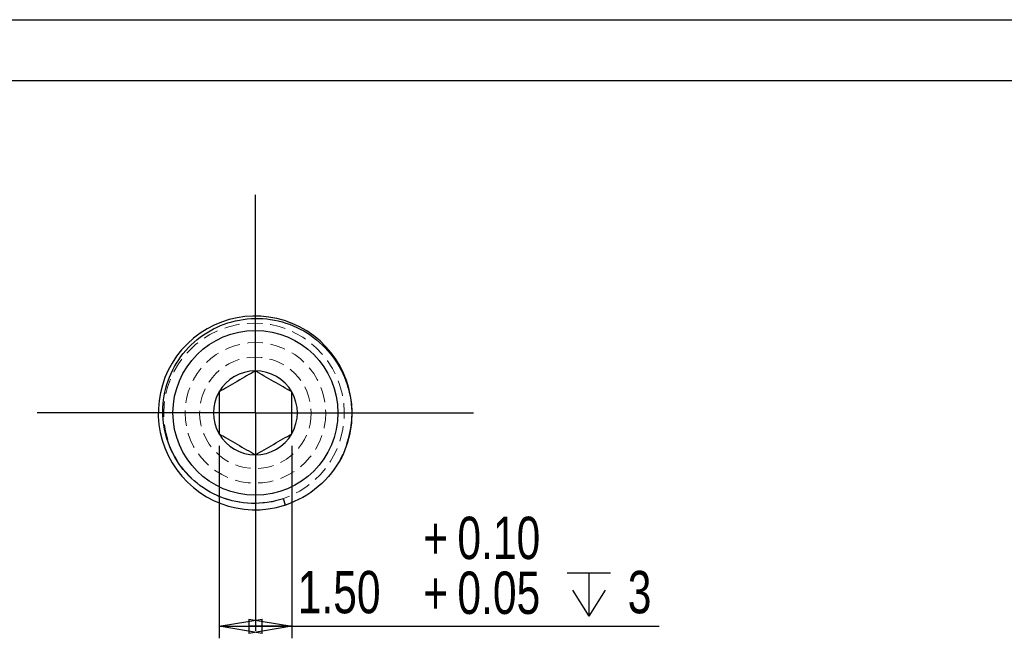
# Model space of a CAD drawing. Header units: millimetres. Extents: x 0 to 297, y 0 to 210.
# Tile 23 of 57: x 63 to 145, y 159 to 210. Entities that reach past the tile are written whole.
import ezdxf

# ---------------------------------------------------------------- set-up
doc = ezdxf.new("R2010")
doc.units = ezdxf.units.MM
doc.linetypes.add('HIDDEN', pattern=[1.905, 1.27, -0.635])
doc.layers.add('图层0', color=7, linetype='Continuous', lineweight=25)
doc.styles.add('SLDTEXTSTYLE1', font='TXT', dxfattribs={"width": 0.75})
doc.dimstyles.new('SLDDIMSTYLE4', dxfattribs={"dimtxt": 3.5, "dimasz": 3.556, "dimexe": 0, "dimexo": 0.0625, "dimgap": 0.875, "dimtad": 1, "dimlfac": 0.25, "dimrnd": 1e-09, "dimzin": 4, "dimdsep": 46, "dimtxsty": 'SLDTEXTSTYLE1', "dimblk1": 'CLOSED', "dimblk2": 'CLOSED', "dimsah": 1, "dimcen": 0.09, "dimadec": 0, "dimazin": 1, "dimtol": 1, "dimtp": 0.1, "dimtm": -0.05, "dimtfac": 1, "dimtofl": 0, "dimtmove": 0, "dimatfit": 3, "dimldrblk": 'CLOSED', "dimfxl": 0, "dimfrac": 2, "dimtolj": 1, "dimtzin": 0, "dimarcsym": 0})

# ---------------------------------------------------------------- blocks, each defined once
blk = doc.blocks.new('_Closed')
at = {"color": 0, "linetype": 'ByBlock', "lineweight": -2}
for p, q in [((-1, 0.166667), (0, 0)), ((-1, 0.166667), (-1, -0.166667)), ((0, 0), (-1, -0.166667)), ((0, 0), (-1, 0))]:
    blk.add_line(p, q, dxfattribs=at)
blk = doc.blocks.new('SW_SYMBOL_HOLE_DEPTH')
at = {"layer": '图层0', "color": 0}
for p, q in [((0, 875), (800, 875)), ((400, 875), (400, 75)), ((100, 555), (400, 75)), ((700, 555), (400, 75))]:
    blk.add_line(p, q, dxfattribs=at)
blk = doc.blocks.new('_D_4')
at = {"layer": '图层0'}
for p, q in [((79.807, 174.815), (79.807, 158.936)), ((85.807, 174.815), (85.807, 158.936)), ((79.807, 159.936), (85.807, 159.936)), ((85.807, 159.936), (116.111, 159.936))]:
    blk.add_line(p, q, dxfattribs=at)
at = {"layer": '图层0', "xscale": 0.004470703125, "yscale": 0.004470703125, "zscale": 0.004470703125}
blk.add_blockref('SW_SYMBOL_HOLE_DEPTH', (108.524, 160.421), dxfattribs=at)
at = {"layer": '图层0', "xscale": 3.556, "yscale": 3.556, "rotation": 180.0000000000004}
blk.add_blockref('_Closed', (79.807, 159.936, -36), dxfattribs=at)
at = {"layer": '图层0', "xscale": 3.556, "yscale": 3.556}
blk.add_blockref('_Closed', (85.807, 159.936, -36), dxfattribs=at)
at = {"layer": '图层0', "char_height": 3.5, "attachment_point": 1, "style": 'SLDTEXTSTYLE1'}
for s, insert in [('0.10', (99.473, 168.973)), ('+', (96.644, 168.973)), ('1.50', (86.299, 164.501)), ('0.05', (99.473, 164.448)), ('3', (113.525, 164.501)), ('+', (96.644, 164.448))]:
    blk.add_mtext(s, dxfattribs=dict(at, insert=insert))
blk = doc.blocks.new('SW_CENTERMARKSYMBOL_0')
at = {"layer": '图层0', "color": 0}
for p, q in [((0, 10), (0, 18)), ((0, 0), (0, 10)), ((-10, 0), (-18, 0)), ((0, 0), (-10, 0)), ((0, 0), (0, -10)), ((0, 0), (10, 0)), ((10, 0), (18, 0)), ((0, -10), (0, -18))]:
    blk.add_line(p, q, dxfattribs=at)

msp = doc.modelspace()

# ---------------------------------------------------------------- linework, layer by layer
at = {"color": 7, "linetype": 'HIDDEN', "lineweight": 18}
for p, q in [((90.807, 177.547), (90.266, 177.547)), ((89.811, 173.71), (90.021, 174.128)), ((84.091, 170.215), (84.279, 170.24)), ((85.274, 169.954), (85.522, 170.028))]:
    msp.add_line(p, q, dxfattribs=at)
at = {"color": 7, "linetype": 'Continuous', "lineweight": 25}
for p, q in [((85.279, 169.939), (85.112, 170.453)), ((85.202, 169.933), (85.274, 169.954))]:
    msp.add_line(p, q, dxfattribs=at)
at = {"color": 7, "linetype": 'HIDDEN', "lineweight": 18, "flags": 128}
msp.add_lwpolyline([(90.266, 177.547), (90.266, 177.547)], dxfattribs=at)
at = {"color": 7, "linetype": 'Continuous', "lineweight": 25}
msp.add_circle((82.807, 177.547), 6.8, dxfattribs=at)
at = {"color": 7, "linetype": 'HIDDEN', "lineweight": 18}
for radius in [5.8, 4.6]:
    msp.add_circle((82.807, 177.547), radius, dxfattribs=at)
at = {"color": 7, "linetype": 'Continuous', "lineweight": 25}
for centre, radius, start, end in [((82.788, 177.538), 7.997, 341.1819, 287.59844), ((82.807, 177.547), 3.464, 90, 150), ((82.807, 177.547), 3.464, 30, 90), ((82.807, 177.547), 3.464, 150, 210), ((82.807, 177.547), 3.464, 330, 30), ((82.807, 177.547), 3.464, 210, 270), ((82.807, 177.547), 3.464, 270, 330)]:
    msp.add_arc(centre, radius, start, end, dxfattribs=at)
at = {"color": 7, "linetype": 'HIDDEN', "lineweight": 18}
msp.add_arc((82.695, 177.513), 7.446, 283.26308, 280.83007, dxfattribs=at)
at = {"color": 7, "linetype": 'Continuous', "lineweight": 25}
for points, knots in [([(84.094, 170.2), (83.238, 170.038), (82.357, 170.028), (80.66, 170.302), (79.826, 170.591), (78.323, 171.425), (77.635, 171.978), (76.498, 173.267), (76.035, 174.019), (75.396, 175.613), (75.211, 176.477), (75.143, 178.193), (75.256, 179.069), (75.759, 180.711), (76.155, 181.5), (77.173, 182.884), (77.807, 183.498), (79.225, 184.468), (80.026, 184.838), (81.683, 185.292), (82.56, 185.381), (84.274, 185.27), (85.133, 185.068), (86.717, 184.404), (87.463, 183.933), (88.748, 182.793), (89.303, 182.107), (90.152, 180.614), (90.457, 179.787), (90.78, 178.1), (90.802, 177.218), (90.569, 175.516), (90.313, 174.677), (89.926, 173.897)], [0, 0, 0, 0, 0.0625, 0.0625, 0.125, 0.125, 0.1875, 0.1875, 0.25, 0.25, 0.3125, 0.3125, 0.375, 0.375, 0.4375, 0.4375, 0.5, 0.5, 0.5625, 0.5625, 0.625, 0.625, 0.6875, 0.6875, 0.75, 0.75, 0.8125, 0.8125, 0.875, 0.875, 0.9375, 0.9375, 1, 1, 1, 1]), ([(82.807, 181.011), (82.572, 180.876), (82.333, 180.737), (81.836, 180.451), (81.574, 180.299), (80.789, 179.846), (80.278, 179.551), (79.807, 179.279)], [0, 0, 0, 0, 0.25, 0.25, 0.5, 0.5, 1, 1, 1, 1]), ([(85.807, 179.279), (85.572, 179.414), (85.333, 179.553), (84.836, 179.839), (84.574, 179.991), (83.789, 180.444), (83.278, 180.739), (82.807, 181.011)], [0, 0, 0, 0, 0.25, 0.25, 0.5, 0.5, 1, 1, 1, 1]), ([(79.807, 179.279), (79.807, 178.74), (79.807, 178.151), (79.807, 176.946), (79.807, 176.351), (79.807, 175.815)], [0, 0, 0, 0, 0.5, 0.5, 1, 1, 1, 1]), ([(85.807, 175.815), (85.807, 176.354), (85.807, 176.943), (85.807, 178.148), (85.807, 178.743), (85.807, 179.279)], [0, 0, 0, 0, 0.5, 0.5, 1, 1, 1, 1]), ([(79.807, 175.815), (80.041, 175.68), (80.281, 175.541), (80.777, 175.255), (81.039, 175.103), (81.825, 174.65), (82.335, 174.355), (82.807, 174.083)], [0, 0, 0, 0, 0.25, 0.25, 0.5, 0.5, 1, 1, 1, 1]), ([(82.807, 174.083), (83.041, 174.218), (83.281, 174.357), (83.777, 174.643), (84.039, 174.795), (84.825, 175.248), (85.335, 175.543), (85.807, 175.815)], [0, 0, 0, 0, 0.25, 0.25, 0.5, 0.5, 1, 1, 1, 1]), ([(89.926, 173.898), (89.45, 172.969), (88.79, 172.134), (87.2, 170.78), (86.272, 170.261), (85.279, 169.939)], [0, 0, 0, 0, 0.5, 0.5, 1, 1, 1, 1]), ([(85.112, 170.453), (84.833, 170.363), (84.494, 170.274), (84.15, 170.21), (84.094, 170.2)], [2.8274332, 2.8274332, 2.8274332, 2.8274332, 2.9452431, 2.9681613, 2.9681613, 2.9681613, 2.9681613])]:
    msp.add_open_spline(points, degree=3, knots=knots, dxfattribs=at)
msp.add_open_spline([(85.205, 169.915), (85.23, 169.924), (85.254, 169.933), (85.278, 169.942)], degree=3, dxfattribs=at)
at = {"layer": '图层0'}
for p, q in [((0, 210), (297, 210)), ((5, 204.983), (292, 204.983))]:
    msp.add_line(p, q, dxfattribs=at)

# ---------------------------------------------------------------- block references
msp.add_blockref('SW_CENTERMARKSYMBOL_0', (82.807, 177.547), dxfattribs=at)

# ---------------------------------------------------------------- dimensions: what is measured, and where the dimension line sits
dim = msp.add_linear_dim(base=(85.807, 159.936), p1=(79.807, 175.815), p2=(85.807, 175.815), text='<>{\\fGDT;x}3', dimstyle='SLDDIMSTYLE4', dxfattribs=at)
dim.commit()
dim.dimension.update_dxf_attribs({"geometry": '_D_4', "text_midpoint": (101.205, 159.936), "dimtype": 160})

doc.saveas('drawing.dxf')
